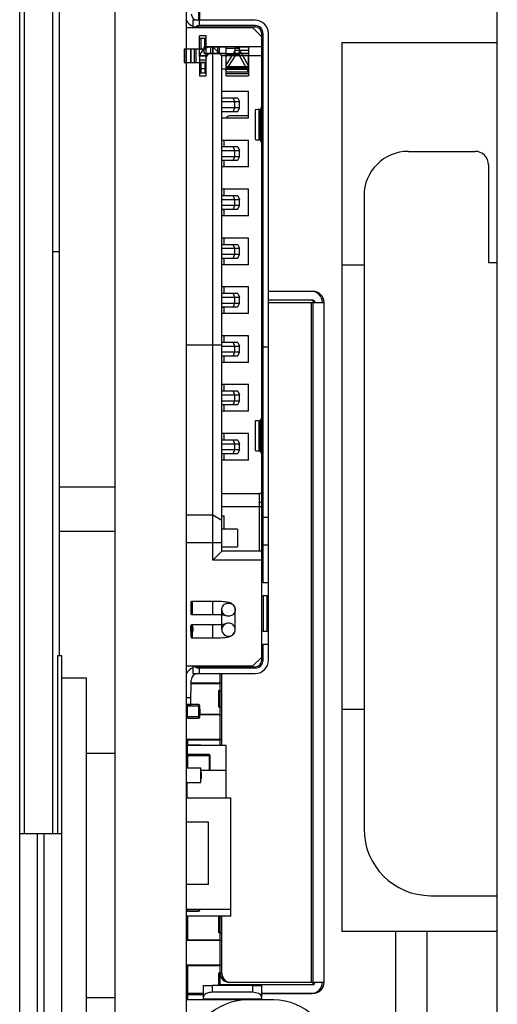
# Model space of a CAD drawing. Header units: inches. Extents: x -128 to 290, y -30 to 138.
# Tile 11 of 15: x 94 to 105, y 17 to 39. Entities that reach past the tile are written whole.
import ezdxf

# ---------------------------------------------------------------- set-up
doc = ezdxf.new("R2010")
doc.units = ezdxf.units.IN
doc.header["$LTSCALE"] = 1.21
doc.header["$MEASUREMENT"] = 0
doc.layers.get('0').update_dxf_attribs({"linetype": 'CONTINUOUS'})
doc.layers.add('INTFCLR_826469', color=7, linetype='CONTINUOUS')

msp = doc.modelspace()

# ---------------------------------------------------------------- linework, layer by layer
at = {"color": 7, "linetype": 'Continuous'}
for p, q in [((94.714, 24.958), (94.714, 47.258)), ((95.964, -21.802), (95.964, 47.308)), ((97.564, 47.308), (97.564, -21.802)), ((104.564, -22.792), (104.564, 47.308)), ((93.814, -21.042), (93.814, 46.558)), ((93.914, 46.558), (93.914, 20.958)), ((94.564, 20.958), (94.564, 46.558)), ((97.839, 39.571), (97.839, 39.258)), ((97.869, 39.258), (97.869, 39.541)), ((97.714, 39.258), (97.714, 39.108)), ((97.864, 39.258), (97.714, 39.258)), ((97.764, 39.258), (97.764, 39.27)), ((97.864, 39.138), (97.864, 39.258)), ((99.114, 39.258), (97.864, 39.258)), ((99.064, 39.088), (97.564, 39.088)), ((97.714, 39.108), (97.774, 39.108)), ((97.774, 39.108), (99.114, 39.108)), ((99.114, 39.138), (97.864, 39.138)), ((97.964, 39.108), (97.964, 39.088)), ((98.506, 39.108), (98.564, 39.088)), ((98.564, 39.108), (98.564, 39.088)), ((98.614, 39.107), (98.614, 39.098)), ((98.617, 39.088), (98.614, 39.098)), ((99.012, 39.088), (99.014, 39.098)), ((99.014, 39.098), (99.014, 39.107)), ((99.064, 39.088), (99.264, 38.888)), ((99.114, 39.108), (99.114, 39.138)), ((99.264, 24.858), (99.264, 38.958)), ((99.294, 38.958), (99.264, 38.958)), ((99.294, 26.608), (99.294, 38.958)), ((99.414, 24.858), (99.414, 38.958)), ((98.164, 27.108), (98.164, 38.658)), ((98.164, 38.658), (98.364, 38.458)), ((99.264, 38.658), (98.164, 38.658)), ((101.064, 38.758), (101.064, 18.758)), ((101.064, 38.758), (104.564, 38.758)), ((98.364, 27.308), (98.364, 38.458)), ((99.264, 38.458), (98.364, 38.458)), ((98.964, 38.158), (98.964, 38.458)), ((98.964, 38.158), (98.364, 38.158)), ((98.964, 37.658), (98.364, 37.658)), ((98.724, 37.508), (98.364, 37.508)), ((98.618, 37.508), (98.648, 37.428)), ((98.724, 37.508), (98.764, 37.428)), ((98.964, 37.058), (98.964, 37.658)), ((98.364, 37.428), (98.764, 37.428)), ((98.764, 37.288), (98.364, 37.288)), ((98.648, 37.288), (98.618, 37.208)), ((98.648, 37.428), (98.648, 37.288)), ((98.724, 37.208), (98.764, 37.288)), ((98.764, 37.288), (98.764, 37.428)), ((99.114, 37.24), (99.114, 36.576)), ((99.202, 36.564), (99.202, 37.251)), ((99.26, 37.308), (99.224, 37.254)), ((99.224, 37.254), (99.224, 36.562)), ((99.264, 37.308), (99.26, 37.308)), ((98.364, 37.208), (98.724, 37.208)), ((98.964, 37.058), (98.364, 37.058)), ((98.964, 37.108), (98.564, 37.108)), ((99.224, 36.562), (99.26, 36.508)), ((98.364, 36.558), (98.964, 36.558)), ((98.724, 36.408), (98.364, 36.408)), ((98.414, 36.408), (98.414, 36.558)), ((98.618, 36.408), (98.648, 36.328)), ((98.724, 36.408), (98.764, 36.328)), ((98.964, 35.958), (98.964, 36.558)), ((99.26, 36.508), (99.264, 36.508)), ((98.364, 36.328), (98.764, 36.328)), ((98.764, 36.188), (98.364, 36.188)), ((98.648, 36.188), (98.618, 36.108)), ((98.648, 36.328), (98.648, 36.188)), ((98.724, 36.108), (98.764, 36.188)), ((98.764, 36.188), (98.764, 36.328)), ((102.564, 36.308), (104.064, 36.308)), ((98.364, 36.108), (98.724, 36.108)), ((98.964, 35.958), (98.364, 35.958)), ((98.414, 35.958), (98.414, 36.108)), ((104.364, 36.008), (104.364, 33.808)), ((98.964, 35.458), (98.364, 35.458)), ((98.414, 35.308), (98.414, 35.458)), ((98.964, 34.858), (98.964, 35.458)), ((98.412, 35.308), (98.364, 35.321)), ((98.724, 35.308), (98.364, 35.308)), ((98.618, 35.308), (98.648, 35.228)), ((98.724, 35.308), (98.764, 35.228)), ((101.564, 35.308), (101.564, 21.058)), ((98.364, 35.228), (98.764, 35.228)), ((98.764, 35.088), (98.364, 35.088)), ((98.648, 35.088), (98.618, 35.008)), ((98.648, 35.228), (98.648, 35.088)), ((98.724, 35.008), (98.764, 35.088)), ((98.764, 35.088), (98.764, 35.228)), ((98.364, 35.008), (98.724, 35.008)), ((98.364, 34.994), (98.412, 35.008)), ((98.964, 34.858), (98.364, 34.858)), ((98.414, 34.858), (98.414, 35.008)), ((98.964, 34.358), (98.364, 34.358)), ((98.414, 34.208), (98.414, 34.358)), ((98.964, 33.758), (98.964, 34.358)), ((98.724, 34.208), (98.364, 34.208)), ((98.364, 34.128), (98.764, 34.128)), ((98.618, 34.208), (98.648, 34.128)), ((98.648, 34.128), (98.648, 33.988)), ((98.724, 34.208), (98.764, 34.128)), ((98.764, 33.988), (98.764, 34.128)), ((94.564, 34.058), (94.714, 34.058)), ((98.764, 33.988), (98.364, 33.988)), ((98.364, 33.908), (98.724, 33.908)), ((98.414, 33.758), (98.414, 33.908)), ((98.648, 33.988), (98.618, 33.908)), ((98.724, 33.908), (98.764, 33.988)), ((98.964, 33.758), (98.364, 33.758)), ((101.064, 33.758), (101.564, 33.758)), ((104.364, 33.808), (104.564, 33.808)), ((98.964, 33.258), (98.364, 33.258)), ((98.414, 33.108), (98.414, 33.258)), ((98.964, 32.658), (98.964, 33.258)), ((98.364, 33.121), (98.412, 33.108)), ((98.724, 33.108), (98.364, 33.108)), ((98.364, 33.028), (98.764, 33.028)), ((98.618, 33.108), (98.648, 33.028)), ((98.648, 33.028), (98.648, 32.888)), ((98.724, 33.108), (98.764, 33.028)), ((98.764, 32.888), (98.764, 33.028)), ((100.379, 33.158), (99.414, 33.158)), ((100.414, 33.156), (99.414, 33.156)), ((98.764, 32.888), (98.364, 32.888)), ((98.364, 32.808), (98.724, 32.808)), ((98.364, 32.794), (98.412, 32.808)), ((98.414, 32.658), (98.414, 32.808)), ((98.648, 32.888), (98.618, 32.808)), ((98.724, 32.808), (98.764, 32.888)), ((100.379, 32.958), (99.414, 32.958)), ((100.414, 32.956), (99.414, 32.956)), ((99.414, 32.908), (100.629, 32.908)), ((99.414, 32.906), (100.664, 32.906)), ((100.379, 17.608), (100.379, 32.908)), ((100.414, 32.906), (100.414, 17.606)), ((100.664, 17.606), (100.664, 32.906)), ((98.964, 32.658), (98.364, 32.658)), ((98.964, 32.158), (98.364, 32.158)), ((98.414, 32.008), (98.414, 32.158)), ((98.964, 31.558), (98.964, 32.158)), ((97.564, 31.958), (98.364, 31.958)), ((98.724, 32.008), (98.364, 32.008)), ((98.364, 31.928), (98.764, 31.928)), ((98.618, 32.008), (98.648, 31.928)), ((98.648, 31.928), (98.648, 31.788)), ((98.724, 32.008), (98.764, 31.928)), ((98.764, 31.788), (98.764, 31.928)), ((99.264, 31.908), (99.294, 31.908)), ((99.294, 31.908), (99.414, 31.908)), ((98.764, 31.788), (98.364, 31.788)), ((98.364, 31.708), (98.724, 31.708)), ((98.414, 31.558), (98.414, 31.708)), ((98.648, 31.788), (98.618, 31.708)), ((98.724, 31.708), (98.764, 31.788)), ((98.964, 31.558), (98.364, 31.558)), ((98.964, 31.058), (98.364, 31.058)), ((98.414, 30.908), (98.414, 31.058)), ((98.964, 30.458), (98.964, 31.058)), ((98.724, 30.908), (98.364, 30.908)), ((98.364, 30.828), (98.764, 30.828)), ((98.618, 30.908), (98.648, 30.828)), ((98.648, 30.828), (98.648, 30.688)), ((98.724, 30.908), (98.764, 30.828)), ((98.764, 30.688), (98.764, 30.828)), ((98.764, 30.688), (98.364, 30.688)), ((98.364, 30.608), (98.724, 30.608)), ((98.414, 30.458), (98.414, 30.608)), ((98.648, 30.688), (98.618, 30.608)), ((98.724, 30.608), (98.764, 30.688)), ((98.964, 30.458), (98.364, 30.458)), ((99.114, 30.24), (99.114, 29.576)), ((99.202, 29.565), (99.202, 30.251)), ((99.26, 30.308), (99.224, 30.254)), ((99.224, 30.254), (99.224, 29.562)), ((99.264, 30.308), (99.26, 30.308)), ((98.964, 29.958), (98.364, 29.958)), ((98.414, 29.808), (98.414, 29.958)), ((98.964, 29.358), (98.964, 29.958)), ((98.724, 29.808), (98.364, 29.808)), ((98.364, 29.728), (98.764, 29.728)), ((98.618, 29.808), (98.648, 29.728)), ((98.648, 29.728), (98.648, 29.588)), ((98.724, 29.808), (98.764, 29.728)), ((98.764, 29.588), (98.764, 29.728)), ((98.764, 29.588), (98.364, 29.588)), ((98.364, 29.508), (98.724, 29.508)), ((98.414, 29.358), (98.414, 29.508)), ((98.648, 29.588), (98.618, 29.508)), ((98.764, 29.588), (98.724, 29.508)), ((99.224, 29.562), (99.26, 29.508)), ((99.26, 29.508), (99.264, 29.508)), ((98.964, 29.358), (98.364, 29.358)), ((94.714, 28.758), (95.964, 28.758)), ((98.364, 28.608), (99.214, 28.608)), ((99.214, 27.308), (99.214, 28.608)), ((99.264, 28.608), (99.214, 28.608)), ((99.264, 28.408), (99.214, 28.408)), ((99.214, 28.308), (98.364, 28.308)), ((99.264, 28.308), (99.214, 28.308)), ((98.164, 28.121), (97.564, 28.121)), ((98.364, 27.998), (98.164, 28.121)), ((98.364, 28.108), (98.414, 28.108)), ((98.414, 27.808), (98.414, 28.108)), ((99.294, 28.071), (99.264, 28.062)), ((99.414, 28.071), (99.294, 28.071)), ((94.714, 27.758), (95.964, 27.758)), ((98.714, 27.808), (98.364, 27.808)), ((98.714, 27.808), (98.714, 27.408)), ((97.564, 27.507), (98.364, 27.507)), ((98.364, 27.308), (98.164, 27.108)), ((98.364, 27.408), (98.714, 27.408)), ((99.264, 27.308), (98.364, 27.308)), ((99.264, 27.457), (99.294, 27.457)), ((99.294, 27.457), (99.414, 27.457)), ((99.264, 27.108), (98.164, 27.108)), ((99.294, 26.608), (99.414, 26.608)), ((99.294, 26.308), (99.294, 25.508)), ((99.384, 26.308), (99.294, 26.308)), ((99.384, 25.508), (99.384, 26.308)), ((97.664, 25.508), (97.664, 25.628)), ((97.716, 25.508), (97.664, 25.508)), ((97.716, 25.508), (97.716, 25.607)), ((99.294, 25.508), (99.384, 25.508)), ((99.294, 24.858), (99.294, 25.208)), ((99.414, 25.208), (99.294, 25.208)), ((94.664, 24.958), (94.664, 20.958)), ((94.764, 24.958), (94.664, 24.958)), ((94.764, 2.958), (94.764, 24.958)), ((99.264, 24.928), (99.064, 24.728)), ((99.264, 24.858), (99.294, 24.858)), ((97.564, 24.728), (99.064, 24.728)), ((97.714, 24.708), (97.714, 24.558)), ((97.774, 24.708), (97.714, 24.708)), ((97.774, 24.708), (99.114, 24.708)), ((97.864, 24.558), (97.864, 24.678)), ((99.114, 24.678), (97.864, 24.678)), ((97.964, 24.728), (97.964, 24.708)), ((98.564, 24.728), (98.506, 24.708)), ((98.564, 24.708), (98.564, 24.728)), ((99.114, 24.678), (99.114, 24.708)), ((94.764, 24.458), (95.314, 24.458)), ((95.314, 24.458), (95.314, 12.958)), ((97.664, 23.858), (97.674, 24.411)), ((97.714, 24.558), (97.864, 24.558)), ((97.764, 24.546), (97.764, 24.558)), ((97.864, 24.558), (99.114, 24.558)), ((98.329, 22.934), (98.329, 24.558)), ((98.364, 22.934), (98.364, 24.558)), ((97.673, 24.348), (98.329, 24.348)), ((98.329, 24.326), (97.673, 24.326)), ((98.294, 23.803), (98.294, 24.173)), ((98.294, 24.173), (98.329, 24.173)), ((98.364, 24.346), (98.329, 24.346)), ((98.329, 24.171), (98.364, 24.171)), ((97.667, 24.008), (97.564, 24.01)), ((97.564, 23.86), (97.664, 23.858)), ((97.595, 23.552), (97.595, 23.857)), ((97.839, 23.857), (97.595, 23.857)), ((97.595, 23.827), (97.839, 23.827)), ((97.839, 23.857), (97.839, 23.552)), ((97.839, 23.827), (97.869, 23.827)), ((97.869, 23.583), (97.869, 23.827)), ((97.872, 23.755), (97.869, 23.755)), ((97.872, 23.753), (97.869, 23.753)), ((97.872, 23.745), (97.869, 23.745)), ((97.869, 23.736), (97.872, 23.736)), ((97.872, 23.755), (97.872, 23.648)), ((98.329, 23.803), (98.294, 23.803)), ((98.329, 23.801), (98.364, 23.801)), ((101.064, 23.758), (101.564, 23.758)), ((97.595, 23.583), (97.564, 23.583)), ((97.839, 23.583), (97.595, 23.583)), ((97.595, 23.552), (97.839, 23.552)), ((97.869, 23.583), (97.839, 23.583)), ((97.872, 23.648), (97.869, 23.648)), ((97.869, 23.646), (98.329, 23.646)), ((98.329, 23.628), (97.869, 23.628)), ((98.329, 23.626), (98.364, 23.626)), ((97.564, 23.078), (98.329, 23.078)), ((97.599, 22.951), (97.599, 23.056)), ((98.329, 23.056), (97.599, 23.056)), ((98.364, 23.076), (98.329, 23.076)), ((97.564, 22.951), (97.889, 22.951)), ((97.584, 22.934), (97.584, 22.729)), ((98.464, 22.934), (97.584, 22.934)), ((97.889, 22.951), (97.889, 22.934)), ((98.464, 21.758), (98.464, 22.934)), ((95.964, 22.758), (95.314, 22.758)), ((97.564, 22.621), (97.58, 22.621)), ((97.58, 22.716), (97.58, 22.434)), ((97.58, 22.716), (97.6, 22.716)), ((97.6, 22.434), (97.6, 22.736)), ((98.08, 22.736), (97.6, 22.736)), ((97.6, 22.716), (98.08, 22.716)), ((98.08, 22.736), (98.08, 22.375)), ((98.08, 22.716), (98.1, 22.716)), ((98.1, 22.375), (98.1, 22.716)), ((97.564, 22.438), (97.58, 22.438)), ((97.564, 22.434), (97.889, 22.434)), ((97.889, 22.104), (97.889, 22.434)), ((98.464, 22.375), (97.889, 22.375)), ((97.889, 22.343), (97.899, 22.343)), ((97.889, 22.339), (97.899, 22.339)), ((97.889, 22.189), (97.899, 22.189)), ((97.889, 22.185), (97.899, 22.185)), ((97.899, 22.343), (97.899, 22.185)), ((97.564, 22.104), (97.889, 22.104)), ((97.564, 22.033), (97.584, 22.033)), ((97.584, 21.758), (97.584, 22.104)), ((97.564, 21.758), (98.564, 21.758)), ((98.564, 19.098), (98.564, 21.758)), ((98.064, 21.212), (97.564, 21.212)), ((98.064, 19.812), (98.064, 21.212)), ((93.814, 20.958), (94.764, 20.958)), ((94.214, 6.458), (94.214, 20.958)), ((94.364, 6.458), (94.364, 20.958)), ((98.064, 19.812), (97.564, 19.812)), ((103.064, 19.558), (104.564, 19.558)), ((97.564, 19.258), (98.564, 19.258)), ((97.595, 19.239), (97.564, 19.239)), ((98.564, 19.098), (97.565, 19.098)), ((97.595, 19.209), (97.595, 19.258)), ((97.839, 19.239), (97.595, 19.239)), ((97.595, 19.209), (97.839, 19.209)), ((97.599, 18.566), (97.599, 19.098)), ((97.839, 19.258), (97.839, 19.209)), ((97.869, 19.239), (97.839, 19.239)), ((97.869, 19.239), (97.869, 19.258)), ((98.294, 18.723), (98.294, 19.093)), ((98.294, 19.093), (98.329, 19.093)), ((98.329, 17.533), (98.329, 19.098)), ((98.329, 19.091), (98.364, 19.091)), ((98.364, 17.806), (98.364, 19.098)), ((98.329, 18.723), (98.294, 18.723)), ((98.329, 18.721), (98.364, 18.721)), ((101.064, 18.758), (104.564, 18.758)), ((102.275, 18.758), (102.275, 15.819)), ((102.975, 18.758), (102.975, 16.058)), ((98.329, 18.548), (97.564, 18.548)), ((97.599, 18.566), (98.329, 18.566)), ((98.329, 18.546), (98.364, 18.546)), ((97.564, 17.998), (98.329, 17.998)), ((97.599, 17.363), (97.599, 17.976)), ((98.329, 17.976), (97.599, 17.976)), ((98.364, 17.996), (98.329, 17.996)), ((98.294, 17.533), (98.294, 17.823)), ((98.294, 17.823), (98.329, 17.823)), ((98.329, 17.821), (98.364, 17.821)), ((97.954, 17.213), (97.954, 17.533)), ((97.954, 17.533), (98.154, 17.533)), ((98.154, 17.383), (98.154, 17.533)), ((99.054, 17.533), (98.154, 17.533)), ((98.329, 17.558), (100.379, 17.558)), ((98.502, 17.556), (100.414, 17.556)), ((98.529, 17.608), (100.464, 17.608)), ((98.529, 17.558), (98.529, 17.533)), ((100.629, 17.606), (98.564, 17.606)), ((98.564, 17.533), (98.564, 17.556)), ((99.054, 17.533), (99.054, 17.383)), ((99.054, 17.533), (99.254, 17.533)), ((99.254, 17.533), (99.254, 17.213)), ((100.664, 17.606), (100.629, 17.606)), ((97.564, 17.363), (97.864, 17.363)), ((97.58, 17.333), (97.58, 17.213)), ((97.58, 17.333), (97.6, 17.333)), ((97.6, 17.213), (97.6, 17.353)), ((97.954, 17.353), (97.6, 17.353)), ((97.6, 17.333), (97.954, 17.333)), ((97.864, 17.363), (97.864, 17.353)), ((99.054, 17.383), (98.154, 17.383)), ((99.254, 17.358), (100.379, 17.358)), ((100.414, 17.356), (99.254, 17.356)), ((95.964, 17.258), (95.314, 17.258)), ((98.934, 17.213), (97.564, 17.213)), ((97.954, 17.233), (99.254, 17.233)), ((98.354, 17.233), (98.354, 17.213)), ((98.504, 17.213), (98.504, 17.233)), ((98.704, 17.233), (98.704, 17.213)), ((98.854, 17.213), (98.854, 17.233)), ((99.534, 17.213), (98.934, 17.213))]:
    msp.add_line(p, q, dxfattribs=at)
for centre, radius, start, end in [((97.824, 39.408), 0.3, 209.5929, 248.3322), ((97.824, 39.408), 0.15, 181, 270), ((99.114, 38.958), 0.3, 0, 90), ((99.114, 38.958), 0.18, 360, 90), ((99.114, 38.958), 0.15, 0, 90), ((98.564, 36.958), 0.15, 90, 138.1897), ((102.564, 35.308), 1, 90, 180), ((104.064, 36.008), 0.3, 0, 90), ((100.379, 32.908), 0.25, 0, 90), ((100.414, 32.906), 0.25, 0, 90), ((100.379, 32.908), 0.05, 0, 90), ((100.414, 32.906), 0.05, 3.0579, 90), ((99.114, 24.858), 0.3, 270, 0), ((99.114, 24.858), 0.18, 270, 360), ((99.114, 24.858), 0.15, 270, 360), ((97.824, 24.408), 0.3, 111.6677, 150.4075), ((97.824, 24.408), 0.15, 90, 179), ((97.839, 23.827), 0.0305, 0, 90), ((97.839, 23.583), 0.0305, 270, 0), ((97.6, 22.716), 0.02, 90, 180), ((98.08, 22.716), 0.02, 0, 90), ((103.064, 21.058), 1.5, 180, 270), ((97.839, 19.239), 0.0305, 270, 360), ((98.529, 17.808), 0.2, 180, 270), ((98.564, 17.806), 0.2, 180, 270), ((100.379, 17.608), 0.25, 270, 360), ((100.379, 17.608), 0.05, 270, 352.4245), ((100.414, 17.606), 0.25, 270, 0), ((100.414, 17.606), 0.05, 270, 0), ((97.6, 17.333), 0.02, 90, 180), ((98.934, 15.933), 1.28, 90, 180), ((99.534, 15.933), 1.28, 0, 90)]:
    msp.add_arc(centre, radius, start, end, dxfattribs=at)
at = {"color": 6, "linetype": 'Continuous'}
msp.add_arc((97.694, 25.628), 0.03, 179.9845, 315, dxfattribs=at)
at = {"color": 7, "linetype": 'Continuous'}
for centre, major_axis, ratio, start_param, end_param in [((97.864, 38.988), (0, 0.15), 0.999963, 0.000589, 0.64409), ((99.714, 37.241), (0.6, 0.001), 0.035741, 2.595354, 3.141563), ((99.074, 37.254), (0.15, 0), 0.035741, -0.546239, -0.023924), ((99.714, 36.575), (0.6, -0.001), 0.035667, -3.141562, -2.595354), ((99.074, 36.562), (0.15, 0), 0.035667, 0.023924, 0.546239), ((99.714, 30.24), (0.6, 0.001), 0.035764, 2.595354, 3.141563), ((99.074, 30.254), (0.15, 0), 0.035764, -0.546239, -0.023924), ((99.714, 29.575), (0.6, -0.001), 0.03569, -3.141562, -2.595354), ((99.074, 29.562), (0.15, 0), 0.03569, 0.023924, 0.546239), ((99.294, 26.458), (0.106, 0.106), 0.999963, 0.786006, 0.987364), ((99.294, 26.458), (0.106, 0.106), 0.999963, -2.556945, -2.355587), ((99.384, 26.458), (-0.106, 0.106), 0.999963, -3.92642, -3.725062), ((99.294, 25.358), (0.106, 0.106), 0.999963, 0.786006, 0.987364), ((99.384, 25.358), (-0.106, 0.106), 0.999963, -0.986185, -0.784827), ((99.294, 25.358), (0.106, 0.106), 0.999963, -2.556946, -2.355588), ((97.864, 24.828), (0.15, 0), 0.999963, -2.213708, -1.570207), ((98.154, 17.283), (0.2, 0), 0.500037, 1.570796, 3.141593), ((99.054, 17.283), (0.2, 0), 0.500037, 0, 1.570796)]:
    msp.add_ellipse(centre, major_axis=major_axis, ratio=ratio, start_param=start_param, end_param=end_param, dxfattribs=at)
at = {"layer": 'INTFCLR_826469', "color": 6, "linetype": 'Continuous'}
for p, q in [((97.864, 38.443), (97.864, 38.908)), ((98.014, 38.908), (97.864, 38.908)), ((97.864, 38.848), (97.894, 38.848)), ((98.014, 38.848), (97.864, 38.848)), ((97.894, 38.848), (97.894, 38.608)), ((97.984, 38.608), (97.984, 38.848)), ((97.984, 38.848), (98.014, 38.848)), ((98.014, 38.008), (98.014, 38.908)), ((97.514, 38.608), (97.514, 38.308)), ((97.672, 38.608), (97.514, 38.608)), ((97.747, 38.608), (97.514, 38.608)), ((97.522, 38.608), (97.522, 38.308)), ((97.664, 38.308), (97.664, 38.608)), ((97.672, 38.308), (97.672, 38.608)), ((97.864, 38.608), (97.672, 38.608)), ((97.747, 38.308), (97.747, 38.608)), ((97.789, 38.308), (97.789, 38.608)), ((98.014, 38.608), (97.789, 38.608)), ((97.894, 38.608), (97.864, 38.608)), ((97.894, 38.608), (97.984, 38.608)), ((97.964, 38.508), (97.964, 38.658)), ((98.764, 38.658), (97.964, 38.658)), ((97.964, 38.658), (98.464, 38.658)), ((98.014, 38.608), (97.984, 38.608)), ((98.114, 38.508), (98.114, 38.658)), ((98.158, 38.658), (98.158, 38.508)), ((98.164, 38.658), (98.164, 38.508)), ((98.264, 38.658), (98.264, 38.508)), ((98.764, 38.658), (98.264, 38.658)), ((98.314, 38.508), (98.314, 38.658)), ((98.464, 38.008), (98.464, 38.658)), ((98.764, 38.624), (98.464, 38.624)), ((98.464, 38.248), (98.664, 38.567)), ((98.664, 38.452), (98.664, 38.658)), ((98.964, 38.658), (98.664, 38.658)), ((98.664, 38.588), (98.964, 38.588)), ((98.665, 38.658), (98.964, 38.658)), ((98.764, 38.466), (98.764, 38.658)), ((98.964, 38.232), (98.764, 38.599)), ((98.964, 38.658), (98.964, 38.008)), ((97.864, 38.458), (98.014, 38.458)), ((97.864, 38.408), (97.864, 38.008)), ((98.014, 38.358), (97.864, 38.358)), ((98.014, 38.458), (97.869, 38.457)), ((97.964, 38.508), (98.264, 38.508)), ((98.464, 38.508), (97.964, 38.508)), ((98.014, 38.444), (98.014, 38.458)), ((98.264, 38.508), (98.764, 38.508)), ((98.266, 38.508), (98.764, 38.508)), ((98.764, 38.491), (98.464, 38.491)), ((98.464, 38.132), (98.664, 38.452)), ((98.964, 38.508), (98.664, 38.508)), ((98.664, 38.473), (98.964, 38.473)), ((98.964, 38.508), (98.665, 38.508)), ((98.964, 38.098), (98.764, 38.466)), ((97.514, 38.308), (97.672, 38.308)), ((97.522, 38.308), (97.747, 38.308)), ((97.672, 38.308), (97.864, 38.308)), ((97.789, 38.308), (98.014, 38.308)), ((97.864, 38.308), (97.894, 38.308)), ((98.014, 38.168), (97.864, 38.168)), ((97.894, 38.308), (97.894, 38.068)), ((97.984, 38.308), (97.894, 38.308)), ((97.984, 38.308), (97.984, 38.068)), ((97.984, 38.308), (98.014, 38.308)), ((98.464, 38.216), (98.964, 38.216)), ((98.964, 38.186), (98.464, 38.186)), ((98.464, 38.158), (98.964, 38.158)), ((97.894, 38.068), (97.864, 38.068)), ((98.014, 38.068), (97.864, 38.068)), ((97.864, 38.008), (98.014, 38.008)), ((98.014, 38.068), (97.984, 38.068)), ((98.464, 38.1), (98.964, 38.1)), ((98.964, 38.053), (98.464, 38.053)), ((98.464, 38.008), (98.964, 38.008)), ((97.694, 26.181), (97.694, 25.881)), ((98.164, 26.181), (97.694, 26.181)), ((98.164, 25.881), (98.164, 26.181)), ((98.364, 25.545), (98.364, 25.994)), ((98.664, 25.545), (98.664, 25.994)), ((98.164, 25.881), (97.694, 25.881)), ((97.694, 25.658), (97.694, 25.358)), ((97.694, 25.658), (98.164, 25.658)), ((98.164, 25.358), (98.164, 25.658)), ((97.694, 25.358), (98.164, 25.358))]:
    msp.add_line(p, q, dxfattribs=at)
at = {"layer": 'INTFCLR_826469', "color": 7, "linetype": 'Continuous'}
for p, q in [((97.864, 38.443), (97.864, 38.408)), ((97.664, 26.151), (97.664, 25.911)), ((97.664, 25.628), (97.664, 25.388)), ((97.673, 25.508), (97.664, 25.508)), ((97.673, 25.508), (97.673, 25.367))]:
    msp.add_line(p, q, dxfattribs=at)
at = {"layer": 'INTFCLR_826469', "color": 6, "linetype": 'Continuous'}
for centre, radius, start, end in [((98.114, 38.408), 0.25, 90, 171.9252), ((98.114, 38.408), 0.1, 90, 180), ((97.694, 26.151), 0.03, 90, 180.0003), ((97.694, 25.911), 0.03, 179.9995, 270), ((97.694, 25.628), 0.03, 90, 180.0006), ((97.694, 25.388), 0.03, 225, 270)]:
    msp.add_arc(centre, radius, start, end, dxfattribs=at)
at = {"layer": 'INTFCLR_826469', "color": 7, "linetype": 'Continuous'}
msp.add_arc((98.114, 38.408), 0.25, 171.9252, 180, dxfattribs=at)
at = {"layer": 'INTFCLR_826469', "color": 6, "linetype": 'Continuous'}
for points, knots in [([(98.664, 25.994), (98.664, 26.012), (98.658, 26.05), (98.629, 26.097), (98.592, 26.128), (98.554, 26.145), (98.517, 26.156), (98.474, 26.164), (98.42, 26.17), (98.35, 26.176), (98.263, 26.18), (98.199, 26.181), (98.164, 26.181)], [0, 0, 0, 0, 0.092795, 0.18871, 0.271401, 0.336717, 0.398945, 0.469208, 0.558273, 0.674933, 0.825404, 1, 1, 1, 1]), ([(98.364, 25.994), (98.364, 25.977), (98.37, 25.945), (98.39, 25.907), (98.42, 25.88), (98.43, 25.87), (98.455, 25.862), (98.445, 25.864), (98.432, 25.866), (98.405, 25.87), (98.366, 25.874), (98.312, 25.877), (98.243, 25.88), (98.192, 25.881), (98.164, 25.881)], [0, 0, 0, 0, 0.110918, 0.209483, 0.288115, 0.342437, 0.36684, 0.370935, 0.402418, 0.460556, 0.546935, 0.664328, 0.815273, 1, 1, 1, 1]), ([(98.364, 25.994), (98.364, 26.01), (98.369, 26.041), (98.391, 26.083), (98.425, 26.117), (98.467, 26.138), (98.499, 26.143), (98.514, 26.143)], [0, 0, 0, 0, 0.199478, 0.399155, 0.599155, 0.799478, 1, 1, 1, 1]), ([(98.514, 25.845), (98.499, 25.845), (98.467, 25.85), (98.425, 25.871), (98.391, 25.905), (98.369, 25.947), (98.364, 25.978), (98.364, 25.994)], [0, 0, 0, 0, 0.200522, 0.400845, 0.600845, 0.800523, 1, 1, 1, 1]), ([(98.514, 26.143), (98.53, 26.143), (98.562, 26.138), (98.604, 26.117), (98.638, 26.083), (98.659, 26.041), (98.664, 26.01), (98.664, 25.994)], [0, 0, 0, 0, 0.200522, 0.400845, 0.600845, 0.800523, 1, 1, 1, 1]), ([(98.664, 25.994), (98.664, 25.978), (98.659, 25.947), (98.638, 25.905), (98.604, 25.871), (98.562, 25.85), (98.53, 25.845), (98.514, 25.845)], [0, 0, 0, 0, 0.199478, 0.399155, 0.599155, 0.799478, 1, 1, 1, 1]), ([(98.164, 25.658), (98.191, 25.658), (98.24, 25.659), (98.306, 25.661), (98.359, 25.665), (98.397, 25.668), (98.427, 25.672), (98.44, 25.673), (98.455, 25.677), (98.442, 25.673), (98.432, 25.667), (98.41, 25.652), (98.388, 25.627), (98.369, 25.59), (98.364, 25.561), (98.364, 25.545)], [0, 0, 0, 0, 0.175542, 0.32044, 0.434898, 0.521168, 0.581865, 0.618903, 0.632555, 0.643407, 0.676587, 0.731726, 0.805531, 0.895849, 1, 1, 1, 1]), ([(98.164, 25.358), (98.198, 25.358), (98.26, 25.359), (98.345, 25.363), (98.412, 25.368), (98.464, 25.374), (98.505, 25.38), (98.541, 25.389), (98.574, 25.402), (98.606, 25.422), (98.637, 25.452), (98.659, 25.495), (98.664, 25.528), (98.664, 25.545)], [0, 0, 0, 0, 0.172012, 0.315004, 0.427297, 0.51409, 0.582307, 0.640438, 0.697386, 0.760401, 0.833848, 0.914537, 1, 1, 1, 1]), ([(98.514, 25.694), (98.499, 25.694), (98.467, 25.689), (98.425, 25.667), (98.391, 25.634), (98.369, 25.592), (98.364, 25.56), (98.364, 25.545)], [0, 0, 0, 0, 0.200522, 0.400845, 0.600845, 0.800522, 1, 1, 1, 1]), ([(98.364, 25.545), (98.364, 25.529), (98.369, 25.498), (98.391, 25.456), (98.425, 25.422), (98.467, 25.4), (98.499, 25.396), (98.514, 25.396)], [0, 0, 0, 0, 0.199478, 0.399155, 0.599155, 0.799478, 1, 1, 1, 1]), ([(98.664, 25.545), (98.664, 25.56), (98.659, 25.592), (98.638, 25.634), (98.604, 25.667), (98.562, 25.689), (98.53, 25.694), (98.514, 25.694)], [0, 0, 0, 0, 0.199478, 0.399155, 0.599155, 0.799478, 1, 1, 1, 1]), ([(98.514, 25.396), (98.53, 25.396), (98.562, 25.4), (98.604, 25.422), (98.638, 25.456), (98.659, 25.498), (98.664, 25.529), (98.664, 25.545)], [0, 0, 0, 0, 0.200522, 0.400845, 0.600845, 0.800522, 1, 1, 1, 1])]:
    msp.add_open_spline(points, degree=3, knots=knots, dxfattribs=at)

doc.saveas('drawing.dxf')
